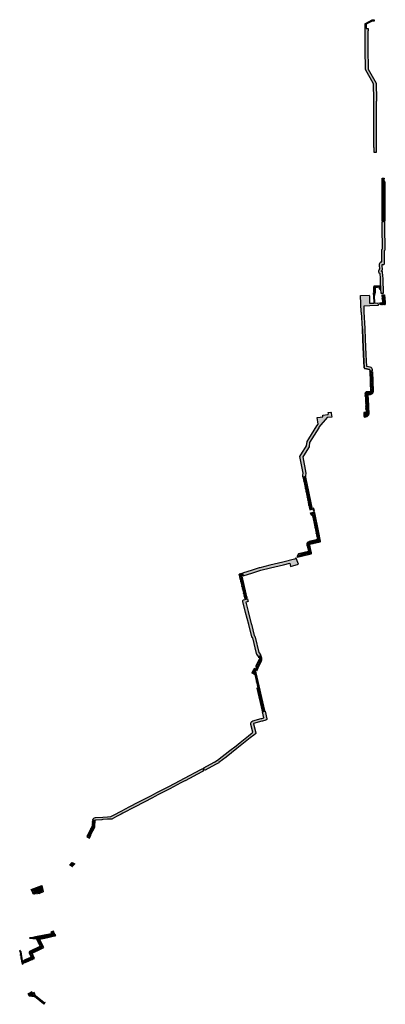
# Model space of a CAD drawing. Header units: millimetres. Extents: x 213365 to 217486, y 574022 to 585117.
import ezdxf

# ---------------------------------------------------------------- set-up
doc = ezdxf.new("R2010")
doc.units = ezdxf.units.MM
doc.layers.add('W M-G', color=7, linetype='Continuous', lineweight=25)

msp = doc.modelspace()

# ---------------------------------------------------------------- hatches: boundary and pattern name
at = {"layer": 'W M-G'}
h = msp.add_hatch(dxfattribs=at)
h.set_pattern_fill('CROSS', color=256)
h.paths.add_polyline_path([(217354, 584394), (217355, 584219), (217355, 584206), (217356, 583677), (217356, 583624), (217386, 583625), (217386, 583691), (217385, 584199), (217385, 584219), (217384, 584402), (217292, 584560), (217291, 584563), (217291, 584568), (217288, 584784), (217288, 584992), (217293, 584992), (217292, 585017), (217271, 585016), (217271, 585066), (217336, 585101, -0.09514), (217342, 585102), (217359, 585102), (217359, 585117), (217338, 585117), (217261, 585074, 0.208021), (217259, 585072), (217259, 585016), (217258, 584784), (217261, 584556), (217261, 584555)])
h = msp.add_hatch(dxfattribs=at)
h.set_pattern_fill('CROSS', color=256)
h.paths.add_polyline_path([(217479, 583187), (217479, 583238), (217479, 583263), (217479, 583276), (217479, 583282), (217479, 583286, 0.100298), (217477, 583294), (217473, 583304), (217471, 583310), (217472, 583330), (217449, 583330), (217449, 583315), (217449, 583276), (217449, 583263), (217449, 583238), (217449, 583187), (217449, 583085), (217449, 582857), (217450, 582849), (217450, 582845), (217450, 582845), (217480, 582850), (217479, 582857), (217479, 583086)])
h = msp.add_hatch(dxfattribs=at)
h.set_pattern_fill('CROSS', color=256)
h.paths.add_polyline_path([(217445, 582390, 0.387627), (217421, 582362), (217422, 582346), (217424, 582311), (217423, 582311, 0.24905), (217413, 582287), (217413, 582275, 0.253058), (217427, 582253), (217430, 582209), (217432, 582120), (217433, 582080), (217433, 582080), (217435, 582036), (217465, 582036), (217460, 582197), (217456, 582271, 0.333251), (217451, 582278), (217443, 582279), (217443, 582288), (217452, 582295, 0.243181), (217454, 582301), (217452, 582348), (217451, 582360), (217467, 582360, 0.414214), (217475, 582367), (217475, 582511), (217475, 582516), (217484, 582524, 0.206883), (217486, 582529), (217485, 582559), (217480, 582757), (217480, 582846), (217480, 582846), (217450, 582841), (217450, 582757), (217455, 582558), (217456, 582539), (217453, 582536, 0.198912), (217445, 582517), (217445, 582504)])
h = msp.add_hatch(dxfattribs=at)
h.set_pattern_fill('CROSS', color=256)
h.paths.add_polyline_path([(217388, 582104), (217409, 582104, -0.274328), (217418, 582098), (217419, 582079), (217433, 582080), (217432, 582120), (217418, 582119), (217384, 582119), (217369, 582119, 0.359245), (217355, 582108), (217356, 582044, -0.313689), (217348, 582033), (217375, 582034, -0.200655), (217371, 582045), (217371, 582089, -0.413035)])
h = msp.add_hatch(dxfattribs=at)
h.set_pattern_fill('CROSS', color=256)
h.paths.add_polyline_path([(217215, 581820), (217219, 581820), (217228, 581634), (217233, 581514), (217241, 581345), (217248, 581194, 0.340917), (217256, 581185), (217308, 581174, -0.344159), (217311, 581171), (217311, 581165), (217341, 581162), (217341, 581166), (217341, 581172, 0.344159), (217315, 581203), (217277, 581211), (217271, 581346), (217263, 581516), (217258, 581637), (217249, 581825), (217246, 581894), (217310, 581896), (217408, 581899), (217406, 581925), (217356, 581924), (217309, 581922), (217306, 582005), (217305, 582013), (217208, 582010)])
h = msp.add_hatch(dxfattribs=at)
h.set_pattern_fill('CROSS', color=256)
h.paths.add_polyline_path([(217358, 582009), (217361, 581924), (217367, 581924), (217364, 582009, -0.402565), (217373, 582019), (217349, 582019, -0.282786)])
h = msp.add_hatch(dxfattribs=at)
h.set_pattern_fill('CROSS', color=256)
h.paths.add_polyline_path([(217477, 582015), (217447, 582015), (217454, 581934), (217454, 581927), (217426, 581926), (217428, 581905), (217485, 581907), (217483, 581934)])
h = msp.add_hatch(dxfattribs=at)
h.set_pattern_fill('CROSS', color=256)
h.paths.add_polyline_path([(217342, 581150), (217325, 581152), (217311, 581154), (217311, 581153), (217311, 581153), (217319, 580930), (217319, 580929), (217319, 580928, -0.406902), (217316, 580925), (217310, 580925), (217270, 580922, 0.410915), (217258, 580909), (217265, 580774), (217265, 580756), (217269, 580691), (217244, 580689), (217245, 580660), (217246, 580639), (217268, 580641, 0.411152), (217299, 580675), (217295, 580758), (217295, 580775), (217289, 580893), (217312, 580895), (217318, 580895, 0.259624), (217345, 580912, 0.133206), (217349, 580929), (217349, 580931)])
h = msp.add_hatch(dxfattribs=at)
h.set_pattern_fill('CROSS', color=256)
h.paths.add_polyline_path([(216729, 580560), (216714, 580541), (216624, 580395), (216604, 580363), (216597, 580314), (216586, 580297), (216554, 580244), (216524, 580196), (216561, 580006), (216556, 579984, 0.101778), (216556, 579971), (216558, 579964), (216590, 579969), (216590, 579969), (216588, 579977, -0.056228), (216588, 579980), (216591, 580003, 0.098491), (216591, 580008), (216556, 580190), (216563, 580201), (216626, 580303), (216628, 580306), (216633, 580353), (216736, 580519), (216738, 580524), (216832, 580636), (216882, 580638), (216877, 580685), (216875, 580692), (216873, 580694), (216871, 580696), (216842, 580692), (216844, 580677), (216844, 580676), (216843, 580673), (216842, 580671), (216840, 580670), (216838, 580669), (216781, 580662), (216783, 580643), (216751, 580639), (216718, 580633)])
h = msp.add_hatch(dxfattribs=at)
h.set_pattern_fill('CROSS', color=256)
h.paths.add_polyline_path([(216634, 579594), (216666, 579600), (216591, 579962), (216559, 579956), (216560, 579955)])
h = msp.add_hatch(dxfattribs=at)
h.set_pattern_fill('CROSS', color=256)
h.paths.add_polyline_path([(216677, 579579), (216686, 579581), (216680, 579611), (216671, 579608)])
h = msp.add_hatch(dxfattribs=at)
h.set_pattern_fill('CROSS', color=256)
h.paths.add_polyline_path([(216722, 579258), (216629, 579236), (216623, 579234, 0.408646), (216603, 579202), (216621, 579124), (216509, 579097), (216491, 579072), (216494, 579061), (216526, 579069), (216527, 579070), (216650, 579100, 0.409876), (216655, 579108), (216633, 579206), (216636, 579207), (216751, 579234, 0.404683), (216756, 579242), (216732, 579357), (216691, 579560, 0.421422), (216682, 579565), (216671, 579562), (216670, 579565), (216641, 579558), (216642, 579553, 0.320374), (216666, 579532), (216703, 579351)])
h = msp.add_hatch(dxfattribs=at)
h.set_pattern_fill('CROSS', color=256)
h.paths.add_polyline_path([(216331, 579005), (216184, 578969), (216073, 578942), (216063, 578939), (215986, 578915), (215986, 578915), (215876, 578881), (215883, 578852), (215994, 578886), (216070, 578909), (216071, 578910), (216081, 578913), (216191, 578940), (216338, 578976), (216409, 578993), (216418, 578955), (216507, 578982), (216499, 579002), (216482, 579050), (216481, 579051), (216479, 579052), (216478, 579053), (216476, 579052), (216466, 579038, -0.201429), (216464, 579037)])
h = msp.add_hatch(dxfattribs=at)
h.set_pattern_fill('CROSS', color=256)
h.paths.add_polyline_path([(215871, 578848), (215873, 578849), (215866, 578878), (215837, 578869, 0.085623), (215838, 578858), (215890, 578641), (215901, 578593), (215916, 578597), (215919, 578598), (215927, 578601), (215929, 578602), (215929, 578603), (215919, 578648)])
h = msp.add_hatch(dxfattribs=at)
h.set_pattern_fill('CROSS', color=256)
h.paths.add_polyline_path([(215940, 578447), (215913, 578554), (215927, 578558, 0.099164), (215939, 578563), (215933, 578590), (215903, 578583), (215904, 578583), (215889, 578579, 0.415957), (215879, 578563), (215911, 578439), (215946, 578301), (215946, 578301), (215980, 578164, 0.197247), (215985, 578156), (215989, 578154, -0.198912), (215991, 578152), (216034, 577974, 0.10357), (216036, 577969), (216057, 577941, -0.103087), (216058, 577940), (216061, 577928), (216078, 577963), (216062, 577985), (216020, 578159, 0.177832), (216007, 578178), (215976, 578304), (215975, 578308)])
h = msp.add_hatch(dxfattribs=at)
h.set_pattern_fill('CROSS', color=256)
h.paths.add_polyline_path([(216028, 577836, 0.026684), (216027, 577835), (216026, 577832), (216038, 577781), (216051, 577814), (216055, 577823), (216092, 577893, 0.18278), (216094, 577917), (216093, 577923), (216087, 577947, 0.033603), (216086, 577951), (216065, 577910), (216065, 577909, -0.18278), (216065, 577907)])
h = msp.add_hatch(dxfattribs=at)
h.set_pattern_fill('CROSS', color=256)
h.paths.add_polyline_path([(216030, 577759), (216030, 577760), (216023, 577791), (216021, 577798), (216019, 577801), (216018, 577804), (216013, 577808), (216010, 577808), (216000, 577790), (215982, 577756), (216014, 577739), (216049, 577589), (216049, 577588), (216039, 577586), (216099, 577326), (216099, 577326), (216128, 577333)])
h = msp.add_hatch(dxfattribs=at)
h.set_pattern_fill('CROSS', color=256)
h.paths.add_polyline_path([(216117, 577249), (216093, 577242), (216088, 577241), (215994, 577215, 0.39115), (215970, 577176, 0.015211), (215971, 577175), (215993, 577087), (215984, 577080), (215945, 577048), (215851, 576973), (215804, 576936), (215734, 576881), (215596, 576772), (215566, 576754), (215559, 576750), (215557, 576749), (215440, 576687), (215445, 576670), (215448, 576665), (215449, 576663), (215451, 576661), (215453, 576661), (215455, 576661), (215571, 576723), (215573, 576724), (215610, 576745, 0.032915), (215611, 576746), (215691, 576807), (215812, 576904), (215814, 576905), (215869, 576950), (215963, 577025), (216003, 577056), (216021, 577070, 0.24312), (216026, 577081), (216000, 577183, -0.348581), (216002, 577186), (216096, 577212), (216101, 577213), (216141, 577224, 0.401224), (216150, 577240), (216130, 577325), (216101, 577317)])
h = msp.add_hatch(dxfattribs=at)
h.set_pattern_fill('CROSS', color=256)
h.paths.add_polyline_path([(214218, 576126, 0.322425), (214188, 576101, 0.046245), (214187, 576095), (214187, 576094), (214195, 576094), (214218, 576095, -0.138995), (214220, 576096), (214289, 576101), (214303, 576103), (214356, 576107), (214393, 576109), (214394, 576108), (214397, 576108, 0.103323), (214402, 576110), (214457, 576139), (214507, 576165), (214529, 576177), (214572, 576198), (214613, 576220), (214665, 576247), (214860, 576348), (214889, 576363), (214931, 576385), (215058, 576452), (215180, 576516), (215228, 576541), (215229, 576541), (215419, 576642), (215431, 576648), (215434, 576654), (215433, 576659), (215428, 576680), (215422, 576677), (215405, 576668), (215221, 576571), (215173, 576546), (215044, 576478), (214917, 576412), (214875, 576390), (214850, 576377), (214656, 576276), (214652, 576274), (214599, 576246), (214558, 576225), (214516, 576203), (214493, 576191), (214444, 576166), (214391, 576138), (214354, 576135), (214301, 576132)])
h = msp.add_hatch(dxfattribs=at)
h.set_pattern_fill('CROSS', color=256)
h.paths.add_polyline_path([(214132, 575934), (214120, 575911), (214150, 575896), (214166, 575929), (214168, 575937), (214210, 576020, 0.100599), (214213, 576030), (214217, 576089), (214217, 576090), (214187, 576088), (214183, 576033)])
h = msp.add_hatch(dxfattribs=at)
h.set_pattern_fill('CROSS', color=256)
h.paths.add_polyline_path([(213986, 575607), (213957, 575619), (213931, 575592), (213956, 575574)])
h = msp.add_hatch(dxfattribs=at)
h.set_pattern_fill('CROSS', color=256)
h.paths.add_polyline_path([(213493, 575316), (213519, 575262), (213573, 575273), (213580, 575277), (213581, 575268), (213630, 575290), (213628, 575299), (213627, 575307), (213621, 575332), (213613, 575361)])
h = msp.add_hatch(dxfattribs=at)
h.set_pattern_fill('CROSS', color=256)
h.paths.add_polyline_path([(213755, 574824), (213745, 574846), (213722, 574839), (213716, 574836), (213723, 574819), (213720, 574815), (213541, 574781), (213496, 574772), (213479, 574773), (213477, 574766), (213553, 574759), (213555, 574755), (213593, 574682), (213590, 574673), (213477, 574616, 0.404538), (213472, 574602), (213490, 574561), (213486, 574551), (213433, 574527), (213416, 574519), (213420, 574489), (213521, 574535), (213532, 574539), (213518, 574574), (213507, 574598), (213605, 574647), (213638, 574661), (213613, 574708), (213588, 574756), (213630, 574764), (213683, 574776), (213772, 574796)])
h = msp.add_hatch(dxfattribs=at)
h.set_pattern_fill('CROSS', color=256)
h.paths.add_polyline_path([(213391, 574475), (213408, 574483), (213405, 574516), (213397, 574512), (213380, 574613), (213379, 574617), (213365, 574632), (213385, 574507)])
h = msp.add_hatch(dxfattribs=at)
h.set_pattern_fill('CROSS', color=256)
h.paths.add_polyline_path([(213509, 574147), (213527, 574155), (213544, 574118), (213642, 574040), (213651, 574043), (213635, 574022), (213634, 574031), (213532, 574113), (213526, 574110), (213471, 574118), (213460, 574142), (213503, 574161)])

# ---------------------------------------------------------------- linework, layer by layer
at = {"layer": 'W M-G', "ltscale": 0.1}
for p, q in [((217356, 581924), (217406, 581925)), ((217309, 581922), (217356, 581924)), ((217310, 581892), (217310, 581892)), ((217233, 581514), (217228, 581634)), ((217263, 581516), (217258, 581637)), ((217241, 581345), (217233, 581514)), ((217271, 581346), (217263, 581516)), ((217248, 581194), (217241, 581345)), ((217277, 581211), (217271, 581346)), ((217308, 581174), (217256, 581185)), ((217315, 581203), (217277, 581211)), ((217311, 581165), (217311, 581171)), ((217341, 581166), (217341, 581172)), ((217341, 581162), (217341, 581166))]:
    msp.add_line(p, q, dxfattribs=at)
at = {"layer": 'W M-G'}
for p, q in [((217447, 582015), (217454, 581934)), ((217345, 580913), (217345, 580913)), ((213553, 574759), (213555, 574755))]:
    msp.add_line(p, q, dxfattribs=at)
at = {"layer": 'W M-G', "ltscale": 0.1}
for points in [[(217356, 583677), (217355, 584206), (217355, 584219), (217354, 584394), (217261, 584555), (217261, 584556), (217258, 584784), (217259, 585016), (217259, 585072, -0.208021), (217261, 585074), (217338, 585117), (217359, 585117), (217359, 585102), (217342, 585102, 0.09514), (217336, 585101), (217271, 585066), (217271, 585016), (217271, 585016), (217292, 585017), (217293, 584992), (217288, 584992), (217288, 584784), (217291, 584568), (217291, 584563), (217292, 584560), (217384, 584402), (217385, 584219), (217385, 584199)], [(217450, 582845), (217450, 582845), (217450, 582849), (217449, 582857), (217449, 583085), (217449, 583187), (217449, 583238), (217449, 583263), (217449, 583276), (217449, 583315), (217449, 583330), (217472, 583330), (217471, 583310), (217473, 583304), (217477, 583294, -0.100298), (217479, 583286), (217479, 583282), (217479, 583276), (217479, 583263), (217479, 583238), (217479, 583187), (217479, 583086), (217479, 582857), (217480, 582850)], [(217356, 582044), (217355, 582108, -0.359245), (217369, 582119), (217384, 582119), (217418, 582119), (217432, 582120), (217430, 582209), (217427, 582253, -0.253058), (217413, 582275), (217413, 582287, -0.24905), (217423, 582311), (217424, 582311), (217422, 582346), (217421, 582362, -0.387627), (217445, 582390), (217445, 582504), (217445, 582517, -0.198912), (217453, 582536), (217456, 582539), (217455, 582558), (217450, 582757), (217450, 582841)], [(217418, 582098), (217419, 582079), (217433, 582080), (217435, 582036), (217465, 582036), (217460, 582197), (217456, 582271, 0.338855), (217451, 582278), (217443, 582279), (217443, 582288), (217452, 582295, 0.243181), (217454, 582301), (217452, 582348), (217451, 582360), (217467, 582360, 0.414214), (217475, 582367), (217475, 582511), (217475, 582516), (217484, 582524, 0.206883), (217486, 582529), (217485, 582559), (217480, 582757), (217480, 582846), (217480, 582846)]]:
    msp.add_lwpolyline(points, format="xyb", dxfattribs=at)
for points in [[(217386, 583691), (217385, 584199)], [(217356, 583677), (217356, 583624), (217386, 583625), (217386, 583691)], [(217228, 581634), (217219, 581820), (217215, 581820), (217208, 582010), (217305, 582013), (217306, 582005), (217309, 581922)], [(217477, 582015), (217483, 581934), (217485, 581907), (217428, 581905), (217426, 581926), (217454, 581927), (217454, 581934)]]:
    msp.add_lwpolyline(points, dxfattribs=at)
at = {"layer": 'W M-G'}
for points in [[(217471, 583305), (217471, 583305)], [(217450, 582845), (217480, 582850)], [(217450, 582841), (217480, 582846)], [(217432, 582120), (217433, 582080)], [(217348, 582033), (217375, 582034)], [(217349, 582019), (217373, 582019)], [(217361, 581924), (217358, 582009)], [(217367, 581924), (217364, 582009)], [(217447, 582015), (217477, 582015)], [(217319, 580930), (217319, 580930)], [(217319, 580929), (217319, 580929)], [(216686, 579581), (216680, 579611), (216671, 579608), (216677, 579579), (216686, 579581)], [(213605, 574647), (213638, 574661), (213613, 574708), (213588, 574756), (213630, 574764), (213683, 574776), (213772, 574796), (213755, 574824), (213745, 574846), (213722, 574839), (213716, 574836), (213723, 574819), (213720, 574815), (213541, 574781), (213496, 574772), (213479, 574773), (213477, 574766), (213553, 574759)], [(213463, 574134), (213460, 574141), (213471, 574118), (213526, 574110), (213532, 574113), (213634, 574031), (213635, 574022), (213651, 574043), (213642, 574040), (213544, 574118), (213527, 574155), (213509, 574147), (213503, 574161), (213460, 574142)]]:
    msp.add_lwpolyline(points, dxfattribs=at)
for points in [[(217471, 583305), (217471, 583305)], [(216559, 579956), (216560, 579955), (216634, 579594), (216666, 579600), (216591, 579962)], [(216049, 577588), (216039, 577586), (216099, 577326), (216099, 577326), (216128, 577333), (216030, 577759), (216030, 577760), (216023, 577791), (216021, 577798), (216019, 577801), (216018, 577804), (216013, 577808), (216010, 577808), (216000, 577790), (215982, 577756), (216014, 577739), (216049, 577589)], [(213956, 575574), (213931, 575592), (213957, 575619), (213986, 575607)], [(213581, 575268), (213580, 575277), (213573, 575273), (213519, 575262), (213493, 575316), (213613, 575361), (213621, 575332), (213627, 575307), (213628, 575299), (213630, 575290)], [(213397, 574512), (213380, 574613), (213379, 574617), (213365, 574632), (213385, 574507), (213391, 574475), (213408, 574483), (213405, 574516)]]:
    msp.add_lwpolyline(points, close=True, dxfattribs=at)
for points in [[(217409, 582104), (217388, 582104, 0.413035), (217371, 582089), (217371, 582045, 0.200655), (217375, 582034)], [(217228, 581634), (217233, 581514), (217241, 581345), (217248, 581194, 0.340917), (217256, 581185), (217308, 581174, -0.344159), (217311, 581171), (217311, 581165), (217341, 581162), (217341, 581166), (217341, 581172, 0.344159), (217315, 581203), (217277, 581211), (217271, 581346), (217263, 581516), (217258, 581637), (217249, 581825), (217246, 581894), (217310, 581896), (217408, 581899), (217406, 581925)], [(217342, 581150), (217325, 581152), (217311, 581154), (217311, 581153), (217311, 581153), (217319, 580930), (217319, 580929), (217319, 580928, -0.406902), (217316, 580925), (217310, 580925), (217270, 580922, 0.410915), (217258, 580909), (217265, 580774), (217265, 580756), (217269, 580691), (217244, 580689), (217245, 580660), (217246, 580639), (217268, 580641, 0.411152), (217299, 580675), (217295, 580758), (217295, 580775), (217289, 580893), (217312, 580895), (217318, 580895, 0.259624), (217345, 580912, 0.133206), (217349, 580929), (217349, 580931), (217342, 581150), (217349, 580931), (217349, 580929, -0.406902), (217318, 580895), (217312, 580895), (217289, 580893), (217295, 580775), (217295, 580758), (217299, 580675, -0.411152), (217268, 580641), (217255, 580640)], [(216636, 579207), (216751, 579234, 0.404683), (216756, 579242), (216732, 579357), (216691, 579560, 0.421422), (216682, 579565), (216671, 579562), (216670, 579565), (216670, 579565), (216641, 579558), (216642, 579553, 0.320374), (216666, 579532), (216703, 579351), (216722, 579258), (216629, 579236), (216623, 579234, 0.4103), (216603, 579202), (216621, 579124), (216509, 579097), (216491, 579072), (216494, 579061), (216526, 579069), (216527, 579070), (216650, 579100, 0.409876), (216655, 579108), (216633, 579206), (216636, 579207)], [(215946, 578301), (215946, 578301), (215911, 578439), (215879, 578563, -0.415957), (215889, 578579), (215904, 578583), (215903, 578583), (215933, 578590), (215939, 578563, -0.099164), (215927, 578558), (215913, 578554), (215940, 578447), (215975, 578308), (215976, 578304), (216007, 578178, -0.177832), (216020, 578159), (216062, 577985), (216078, 577963), (216061, 577928), (216058, 577940, 0.103087), (216057, 577941), (216036, 577969, -0.10357), (216034, 577974), (215991, 578152, 0.198912), (215989, 578154), (215985, 578156, -0.197247), (215980, 578164), (215946, 578301)], [(214150, 575896), (214166, 575929), (214168, 575937), (214210, 576020, 0.100599), (214213, 576030), (214217, 576089), (214217, 576090), (214187, 576088), (214183, 576033), (214132, 575934), (214120, 575911), (214150, 575896)], [(213555, 574755), (213593, 574682), (213590, 574673), (213477, 574616, 0.404538), (213472, 574602), (213490, 574561), (213486, 574551), (213433, 574527), (213416, 574519), (213420, 574489), (213521, 574535), (213532, 574539), (213518, 574574), (213507, 574598), (213605, 574647)]]:
    msp.add_lwpolyline(points, format="xyb", dxfattribs=at)
for points in [[(216633, 580353), (216628, 580306), (216626, 580303), (216563, 580201), (216556, 580190), (216591, 580008, -0.098491), (216591, 580003), (216588, 579980, 0.056228), (216588, 579977), (216590, 579969), (216590, 579969), (216558, 579964), (216556, 579971, -0.101778), (216556, 579984), (216561, 580006), (216524, 580196), (216554, 580244), (216586, 580297), (216597, 580314), (216604, 580363), (216624, 580395), (216714, 580541), (216729, 580560), (216718, 580633), (216751, 580639), (216783, 580643), (216781, 580662), (216838, 580669), (216840, 580670), (216842, 580671), (216843, 580673), (216844, 580676), (216844, 580677), (216842, 580692), (216871, 580696), (216873, 580694), (216875, 580692), (216877, 580685), (216882, 580638), (216832, 580636), (216738, 580524), (216736, 580519)], [(216476, 579052), (216466, 579038, -0.201429), (216464, 579037), (216331, 579005), (216184, 578969), (216073, 578942), (216063, 578939), (215986, 578915), (215986, 578915), (215876, 578881), (215883, 578852), (215994, 578886), (216070, 578909), (216071, 578910), (216081, 578913), (216191, 578940), (216338, 578976), (216409, 578993), (216418, 578955), (216507, 578982), (216499, 579002), (216482, 579050), (216481, 579051), (216479, 579052), (216478, 579053)], [(215866, 578878), (215837, 578869, 0.085623), (215838, 578858), (215890, 578641), (215901, 578593), (215916, 578597), (215919, 578598), (215927, 578601), (215929, 578602), (215929, 578603), (215919, 578648), (215871, 578848), (215873, 578849)], [(216038, 577781), (216051, 577814), (216055, 577823), (216092, 577893, 0.18278), (216094, 577917), (216093, 577923), (216087, 577947, 0.033603), (216086, 577951), (216065, 577910), (216065, 577909, -0.18278), (216065, 577907), (216028, 577836, 0.026684), (216027, 577835), (216026, 577832)], [(216000, 577183), (216026, 577081, -0.24312), (216021, 577070), (216003, 577056), (215963, 577025), (215869, 576950), (215814, 576905), (215812, 576904), (215691, 576807), (215611, 576746, -0.032915), (215610, 576745), (215573, 576724), (215571, 576723), (215455, 576661), (215453, 576661), (215451, 576661), (215449, 576663), (215448, 576665), (215445, 576670), (215440, 576687), (215557, 576749), (215559, 576750), (215566, 576754), (215596, 576772), (215734, 576881), (215804, 576936), (215851, 576973), (215945, 577048), (215984, 577080), (215993, 577087), (215971, 577175, -0.015211), (215970, 577176, -0.39115), (215994, 577215), (216088, 577241), (216093, 577242), (216117, 577249), (216101, 577317), (216130, 577325), (216130, 577325), (216150, 577240, -0.401224), (216141, 577224), (216101, 577213), (216096, 577212), (216002, 577186, 0.348581)], [(214289, 576101), (214220, 576096, 0.138995), (214218, 576095), (214195, 576094), (214187, 576094), (214187, 576095, -0.046245), (214188, 576101, -0.322425), (214218, 576126), (214301, 576132), (214354, 576135), (214391, 576138), (214444, 576166), (214493, 576191), (214516, 576203), (214558, 576225), (214599, 576246), (214652, 576274), (214656, 576276), (214850, 576377), (214875, 576390), (214917, 576412), (215044, 576478), (215173, 576546), (215221, 576571), (215405, 576668), (215422, 576677), (215428, 576680), (215433, 576659), (215434, 576654), (215431, 576648), (215419, 576642), (215229, 576541), (215228, 576541), (215180, 576516), (215058, 576452), (214931, 576385), (214889, 576363), (214860, 576348), (214665, 576247), (214613, 576220), (214572, 576198), (214529, 576177), (214507, 576165), (214457, 576139), (214402, 576110, -0.103323), (214397, 576108), (214394, 576108), (214393, 576109), (214356, 576107), (214303, 576103)]]:
    msp.add_lwpolyline(points, format="xyb", close=True, dxfattribs=at)
for centre, radius, start, end in [((217344, 582044), 11.8, 292.9222, 2.5902), ((217409, 582093), 10.8, 26.0367, 87.3986), ((217345, 582007), 13, 7.6858, 70.8464), ((217374, 582010), 9.86, 94.6268, 182.3388)]:
    msp.add_arc(centre, radius, start, end, dxfattribs=at)
at = {"layer": 'W M-G', "ltscale": 0.1}
for centre, radius, start, end in [((217259, 581195), 10.5, 182.6355, 257.936), ((217308, 581171), 3, 1.9706, 77.936), ((217308, 581171), 33, 1.9706, 77.936)]:
    msp.add_arc(centre, radius, start, end, dxfattribs=at)

doc.saveas('drawing.dxf')
